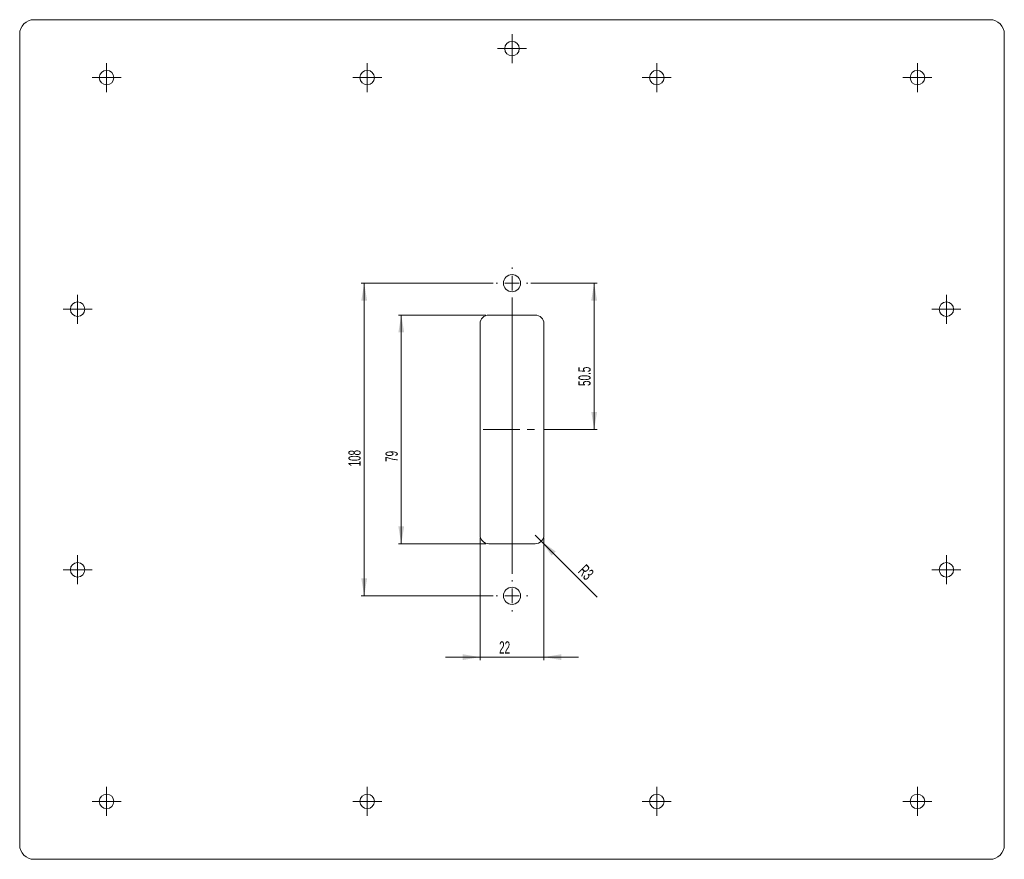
# Model space of a CAD drawing. Header units: millimetres. Extents: x 127 to 467, y 106 to 396.
import ezdxf

# ---------------------------------------------------------------- set-up
doc = ezdxf.new("R2010")
doc.units = ezdxf.units.MM
doc.linetypes.add('CENTERX2', pattern=[20.32, 12.7, -2.54, 2.54, -2.54])
doc.styles.add('SLDTEXTSTYLE0', font='TXT', dxfattribs={"width": 0.605})
doc.dimstyles.new('SLDDIMSTYLE0', dxfattribs={"dimtxt": 4.10931, "dimasz": 6, "dimexe": 0, "dimexo": 0.0625, "dimgap": 1.027327, "dimtad": 1, "dimrnd": 1e-09, "dimzin": 12, "dimdsep": 46, "dimtxsty": 'SLDTEXTSTYLE0', "dimsah": 1, "dimcen": 0.09, "dimadec": 0, "dimazin": 3, "dimtfac": 1, "dimtofl": 0, "dimtmove": 0, "dimatfit": 3, "dimfxl": 1, "dimfrac": 2, "dimtolj": 1, "dimtzin": 12, "dimarcsym": 0})
doc.dimstyles.new('SLDDIMSTYLE1', dxfattribs={"dimtxt": 4.10931, "dimasz": 6, "dimexe": 0, "dimexo": 0.0625, "dimgap": 1.027327, "dimtad": 1, "dimdec": 1, "dimrnd": 1e-09, "dimzin": 12, "dimdsep": 46, "dimtxsty": 'SLDTEXTSTYLE0', "dimsah": 1, "dimcen": 0.09, "dimadec": 0, "dimazin": 3, "dimtfac": 1, "dimtofl": 0, "dimtmove": 0, "dimatfit": 3, "dimfxl": 1, "dimfrac": 2, "dimtolj": 1, "dimtzin": 12, "dimarcsym": 0})
doc.dimstyles.new('SLDDIMSTYLE2', dxfattribs={"dimtxt": 4.10931, "dimasz": 6, "dimexe": 0, "dimexo": 0.0625, "dimgap": 1.027327, "dimtad": 1, "dimrnd": 1e-09, "dimzin": 12, "dimdsep": 46, "dimtxsty": 'SLDTEXTSTYLE0', "dimsah": 1, "dimcen": 0.09, "dimadec": 0, "dimazin": 3, "dimtfac": 1, "dimtmove": 0, "dimatfit": 0, "dimfxl": 1, "dimfrac": 2, "dimtolj": 1, "dimtzin": 12, "dimarcsym": 0})
doc.dimstyles.new('SLDDIMSTYLE3', dxfattribs={"dimtxt": 4.10931, "dimasz": 6, "dimexe": 0, "dimexo": 0.0625, "dimgap": 1.027327, "dimtad": 1, "dimrnd": 1e-09, "dimzin": 12, "dimdsep": 46, "dimtxsty": 'SLDTEXTSTYLE0', "dimsah": 1, "dimcen": 0, "dimadec": 0, "dimazin": 3, "dimtfac": 1, "dimtofl": 0, "dimtmove": 0, "dimatfit": 3, "dimfxl": 1, "dimfrac": 2, "dimtolj": 1, "dimtzin": 12, "dimarcsym": 0})

# ---------------------------------------------------------------- blocks, each defined once
blk = doc.blocks.new('_D')
at = {"color": 7, "linetype": 'Continuous', "lineweight": 0}
for p, q in [((288, 293.83), (257.76, 293.83)), ((258.76, 293.83), (258.76, 214.83)), ((288, 214.83), (257.76, 214.83))]:
    blk.add_line(p, q, dxfattribs=at)
for points in [[(258.76, 293.83), (257.76, 287.83), (259.76, 287.83)], [(258.76, 214.83), (259.76, 220.83), (257.76, 220.83)]]:
    blk.add_solid(points, dxfattribs=at)
at = {"color": 7, "linetype": 'Continuous', "lineweight": 0, "insert": (253.31, 243.07, 9.6), "char_height": 4.233, "attachment_point": 1, "rotation": 90, "style": 'SLDTEXTSTYLE0'}
blk.add_mtext('79', dxfattribs=at)
blk = doc.blocks.new('_D_1')
at = {"color": 7, "linetype": 'Continuous', "lineweight": 0}
for p, q in [((290.55, 304.83), (244.96, 304.83)), ((245.96, 304.83), (245.96, 196.83)), ((290.55, 196.83), (244.96, 196.83))]:
    blk.add_line(p, q, dxfattribs=at)
for points in [[(245.96, 304.83), (244.96, 298.83), (246.96, 298.83)], [(245.96, 196.83), (246.96, 202.83), (244.96, 202.83)]]:
    blk.add_solid(points, dxfattribs=at)
at = {"color": 7, "linetype": 'Continuous', "lineweight": 0, "insert": (240.51, 241.5, 9.6), "char_height": 4.233, "attachment_point": 1, "rotation": 90, "style": 'SLDTEXTSTYLE0'}
blk.add_mtext('108', dxfattribs=at)
blk = doc.blocks.new('_D_2')
at = {"color": 7, "linetype": 'Continuous', "lineweight": 0}
for p, q in [((303.45, 304.83), (326.37, 304.83)), ((325.37, 304.83), (325.37, 254.33)), ((308, 254.33), (326.37, 254.33))]:
    blk.add_line(p, q, dxfattribs=at)
for points in [[(325.37, 304.83), (324.37, 298.83), (326.37, 298.83)], [(325.37, 254.33), (326.37, 260.33), (324.37, 260.33)]]:
    blk.add_solid(points, dxfattribs=at)
at = {"color": 7, "linetype": 'Continuous', "lineweight": 0, "insert": (319.92, 269.32, 9.6), "char_height": 4.233, "attachment_point": 1, "rotation": 90, "style": 'SLDTEXTSTYLE0'}
blk.add_mtext('50.5', dxfattribs=at)
blk = doc.blocks.new('_D_3')
at = {"color": 7, "linetype": 'Continuous', "lineweight": 0}
for p, q in [((286, 216.83), (286, 174.67)), ((308, 216.83), (308, 174.67)), ((286, 175.67), (274, 175.67)), ((286, 175.67), (308, 175.67)), ((308, 175.67), (320, 175.67))]:
    blk.add_line(p, q, dxfattribs=at)
for points in [[(286, 175.67), (280, 176.67), (280, 174.67)], [(308, 175.67), (314, 174.67), (314, 176.67)]]:
    blk.add_solid(points, dxfattribs=at)
at = {"color": 7, "linetype": 'Continuous', "lineweight": 0, "insert": (292.55, 181.13, 9.6), "char_height": 4.233, "attachment_point": 1, "style": 'SLDTEXTSTYLE0'}
blk.add_mtext('22', dxfattribs=at)
blk = doc.blocks.new('_D_4')
at = {"color": 7, "linetype": 'Continuous', "lineweight": 0}
for q in [(305, 217.83), (326.41, 196.43)]:
    blk.add_line((307.12, 215.71), q, dxfattribs=at)
blk.add_solid([(307.12, 215.71), (310.66, 210.76), (312.07, 212.18)], dxfattribs=at)
at = {"color": 7, "linetype": 'Continuous', "lineweight": 0, "insert": (322.49, 208.03, 9.6), "char_height": 4.233, "attachment_point": 1, "rotation": 315, "style": 'SLDTEXTSTYLE0'}
blk.add_mtext('R3', dxfattribs=at)
blk = doc.blocks.new('SW_CENTERMARKSYMBOL_0')
at = {"color": 0, "linetype": 'Continuous', "lineweight": 0}
for p, q in [((0, 2.5), (0, 5)), ((-2.5, 0), (-5, 0)), ((0, 0), (-2.5, 0)), ((0, 0), (0, 2.5)), ((0, 0), (0, -2.5)), ((0, 0), (2.5, 0)), ((2.5, 0), (5, 0)), ((0, -2.5), (0, -5))]:
    blk.add_line(p, q, dxfattribs=at)
blk = doc.blocks.new('SW_CENTERMARKSYMBOL_1')
at = {"color": 0, "linetype": 'Continuous', "lineweight": 0}
for p, q in [((0, 2.5), (0, 5)), ((-2.5, 0), (-5, 0)), ((0, 0), (-2.5, 0)), ((0, 0), (0, 2.5)), ((0, 0), (0, -2.5)), ((0, 0), (2.5, 0)), ((2.5, 0), (5, 0)), ((0, -2.5), (0, -5))]:
    blk.add_line(p, q, dxfattribs=at)
blk = doc.blocks.new('SW_CENTERMARKSYMBOL_2')
at = {"color": 0, "linetype": 'Continuous', "lineweight": 0}
for p, q in [((0, 2.5), (0, 5)), ((-2.5, 0), (-5, 0)), ((0, 0), (-2.5, 0)), ((0, 0), (0, 2.5)), ((0, 0), (0, -2.5)), ((0, 0), (2.5, 0)), ((2.5, 0), (5, 0)), ((0, -2.5), (0, -5))]:
    blk.add_line(p, q, dxfattribs=at)
blk = doc.blocks.new('SW_CENTERMARKSYMBOL_3')
at = {"color": 0, "linetype": 'Continuous', "lineweight": 0}
for p, q in [((0, 2.5), (0, 5)), ((-2.5, 0), (-5, 0)), ((0, 0), (-2.5, 0)), ((0, 0), (0, 2.5)), ((0, 0), (0, -2.5)), ((0, 0), (2.5, 0)), ((2.5, 0), (5, 0)), ((0, -2.5), (0, -5))]:
    blk.add_line(p, q, dxfattribs=at)
blk = doc.blocks.new('SW_CENTERMARKSYMBOL_4')
at = {"color": 0, "linetype": 'Continuous', "lineweight": 0}
for p, q in [((0, 2.5), (0, 5)), ((-2.5, 0), (-5, 0)), ((0, 0), (-2.5, 0)), ((0, 0), (0, 2.5)), ((0, 0), (0, -2.5)), ((0, 0), (2.5, 0)), ((2.5, 0), (5, 0)), ((0, -2.5), (0, -5))]:
    blk.add_line(p, q, dxfattribs=at)
blk = doc.blocks.new('SW_CENTERMARKSYMBOL_5')
at = {"color": 0, "linetype": 'Continuous', "lineweight": 0}
for p, q in [((0, 2.5), (0, 5)), ((-2.5, 0), (-5, 0)), ((0, 0), (-2.5, 0)), ((0, 0), (0, 2.5)), ((0, 0), (0, -2.5)), ((0, 0), (2.5, 0)), ((2.5, 0), (5, 0)), ((0, -2.5), (0, -5))]:
    blk.add_line(p, q, dxfattribs=at)
blk = doc.blocks.new('SW_CENTERMARKSYMBOL_6')
at = {"color": 0, "linetype": 'Continuous', "lineweight": 0}
for p, q in [((0, 2.5), (0, 5)), ((-2.5, 0), (-5, 0)), ((0, 0), (-2.5, 0)), ((0, 0), (0, 2.5)), ((0, 0), (0, -2.5)), ((0, 0), (2.5, 0)), ((2.5, 0), (5, 0)), ((0, -2.5), (0, -5))]:
    blk.add_line(p, q, dxfattribs=at)
blk = doc.blocks.new('SW_CENTERMARKSYMBOL_7')
at = {"color": 0, "linetype": 'Continuous', "lineweight": 0}
for p, q in [((0, 2.5), (0, 5)), ((-2.5, 0), (-5, 0)), ((0, 0), (-2.5, 0)), ((0, 0), (0, 2.5)), ((0, 0), (0, -2.5)), ((0, 0), (2.5, 0)), ((2.5, 0), (5, 0)), ((0, -2.5), (0, -5))]:
    blk.add_line(p, q, dxfattribs=at)
blk = doc.blocks.new('SW_CENTERMARKSYMBOL_8')
at = {"color": 0, "linetype": 'Continuous', "lineweight": 0}
for p, q in [((0, 2.5), (0, 5)), ((-2.5, 0), (-5, 0)), ((0, 0), (-2.5, 0)), ((0, 0), (0, 2.5)), ((0, 0), (0, -2.5)), ((0, 0), (2.5, 0)), ((2.5, 0), (5, 0)), ((0, -2.5), (0, -5))]:
    blk.add_line(p, q, dxfattribs=at)
blk = doc.blocks.new('SW_CENTERMARKSYMBOL_9')
at = {"color": 0, "linetype": 'Continuous', "lineweight": 0}
for p, q in [((0, 2.5), (0, 5)), ((-2.5, 0), (-5, 0)), ((0, 0), (-2.5, 0)), ((0, 0), (0, 2.5)), ((0, 0), (0, -2.5)), ((0, 0), (2.5, 0)), ((2.5, 0), (5, 0)), ((0, -2.5), (0, -5))]:
    blk.add_line(p, q, dxfattribs=at)
blk = doc.blocks.new('SW_CENTERMARKSYMBOL_10')
at = {"color": 0, "linetype": 'Continuous', "lineweight": 0}
for p, q in [((0, 2.5), (0, 5)), ((-2.5, 0), (-5, 0)), ((0, 0), (-2.5, 0)), ((0, 0), (0, 2.5)), ((0, 0), (0, -2.5)), ((0, 0), (2.5, 0)), ((2.5, 0), (5, 0)), ((0, -2.5), (0, -5))]:
    blk.add_line(p, q, dxfattribs=at)
blk = doc.blocks.new('SW_CENTERMARKSYMBOL_11')
at = {"color": 0, "linetype": 'Continuous', "lineweight": 0}
for p, q in [((0, 2.5), (0, 5)), ((-2.5, 0), (-5, 0)), ((0, 0), (-2.5, 0)), ((0, 0), (0, 2.5)), ((0, 0), (0, -2.5)), ((0, 0), (2.5, 0)), ((2.5, 0), (5, 0)), ((0, -2.5), (0, -5))]:
    blk.add_line(p, q, dxfattribs=at)
blk = doc.blocks.new('SW_CENTERMARKSYMBOL_12')
at = {"color": 0, "linetype": 'Continuous', "lineweight": 0}
for p, q in [((0, 2.5), (0, 5)), ((-2.5, 0), (-5, 0)), ((0, 0), (-2.5, 0)), ((0, 0), (0, 2.5)), ((0, 0), (0, -2.5)), ((0, 0), (2.5, 0)), ((2.5, 0), (5, 0)), ((0, -2.5), (0, -5))]:
    blk.add_line(p, q, dxfattribs=at)
blk = doc.blocks.new('SW_CENTERMARKSYMBOL_13')
at = {"color": 0, "linetype": 'Continuous', "lineweight": 0}
for p, q in [((0, 5), (0, 5.45)), ((-5, 0), (-5.45, 0)), ((0, 0), (-2.5, 0)), ((0, 0), (0, 2.5)), ((0, 0), (0, -2.5)), ((0, 0), (2.5, 0)), ((5, 0), (5.45, 0)), ((0, -5), (0, -100.36))]:
    blk.add_line(p, q, dxfattribs=at)
blk = doc.blocks.new('SW_CENTERMARKSYMBOL_14')
at = {"color": 0, "linetype": 'Continuous', "lineweight": 0}
for p, q in [((0, 5), (0, 5.45)), ((-5, 0), (-5.45, 0)), ((0, 0), (-2.5, 0)), ((0, 0), (0, 2.5)), ((0, 0), (0, -2.5)), ((0, 0), (2.5, 0)), ((5, 0), (5.45, 0)), ((0, -5), (0, -5.45))]:
    blk.add_line(p, q, dxfattribs=at)

msp = doc.modelspace()

# ---------------------------------------------------------------- linework, layer by layer
at = {"color": 7, "linetype": 'Continuous', "lineweight": 15}
for p, q in [((462, 395.833), (132, 395.833)), ((127, 390.833), (127, 110.833)), ((467, 110.833), (467, 390.833)), ((305, 293.833), (289, 293.833)), ((286, 290.833), (286, 217.833)), ((308, 217.833), (308, 290.833)), ((289, 214.833), (305, 214.833)), ((132, 105.833), (462, 105.833))]:
    msp.add_line(p, q, dxfattribs=at)
at = {"color": 7, "linetype": 'CENTERX2', "lineweight": 0}
msp.add_line((287, 254.333), (307, 254.333), dxfattribs=at)
at = {"color": 7, "linetype": 'Continuous', "lineweight": 15}
for centre, radius in [((297, 385.833), 2.5), ((157, 375.833), 2.5), ((247, 375.833), 2.5), ((347, 375.833), 2.5), ((437, 375.833), 2.5), ((297, 304.833), 2.95), ((147, 295.833), 2.5), ((447, 295.833), 2.5), ((147, 205.833), 2.5), ((447, 205.833), 2.5), ((297, 196.833), 2.95), ((157, 125.833), 2.5), ((247, 125.833), 2.5), ((347, 125.833), 2.5), ((437, 125.833), 2.5)]:
    msp.add_circle(centre, radius, dxfattribs=at)
for centre, radius, start, end in [((132, 390.833), 5, 90, 180), ((462, 390.833), 5, 0, 90), ((289, 290.833), 3, 90, 180), ((305, 290.833), 3, 0, 90), ((289, 217.833), 3, 180, 270), ((305, 217.833), 3, 270, 0), ((132, 110.833), 5, 180, 270), ((462, 110.833), 5, 270, 0)]:
    msp.add_arc(centre, radius, start, end, dxfattribs=at)

# ---------------------------------------------------------------- block references
at = {"color": 7, "linetype": 'Continuous', "lineweight": 0}
for name, p in [('SW_CENTERMARKSYMBOL_12', (297, 385.833)), ('SW_CENTERMARKSYMBOL_0', (157, 375.833)), ('SW_CENTERMARKSYMBOL_1', (247, 375.833)), ('SW_CENTERMARKSYMBOL_2', (347, 375.833)), ('SW_CENTERMARKSYMBOL_3', (437, 375.833)), ('SW_CENTERMARKSYMBOL_13', (297, 304.833)), ('SW_CENTERMARKSYMBOL_11', (147, 295.833)), ('SW_CENTERMARKSYMBOL_4', (447, 295.833)), ('SW_CENTERMARKSYMBOL_10', (147, 205.833)), ('SW_CENTERMARKSYMBOL_5', (447, 205.833)), ('SW_CENTERMARKSYMBOL_14', (297, 196.833)), ('SW_CENTERMARKSYMBOL_9', (157, 125.833)), ('SW_CENTERMARKSYMBOL_8', (247, 125.833)), ('SW_CENTERMARKSYMBOL_7', (347, 125.833)), ('SW_CENTERMARKSYMBOL_6', (437, 125.833))]:
    msp.add_blockref(name, p, dxfattribs=at)

# ---------------------------------------------------------------- dimensions: what is measured, and where the dimension line sits
for base, p1, p2, dimstyle, picture, middle in [((245.963, 196.833), (291.55, 304.833), (291.55, 196.833), 'SLDDIMSTYLE0', '_D_1', (245.963, 248.083)), ((325.373, 254.333), (302.45, 304.833), (307, 254.333), 'SLDDIMSTYLE1', '_D_2', (325.373, 276.686)), ((258.765, 214.833), (289, 293.833), (289, 214.833), 'SLDDIMSTYLE0', '_D', (258.765, 248.083))]:
    dim = msp.add_linear_dim(base=base, p1=p1, p2=p2, angle=90, dimstyle=dimstyle, dxfattribs=at)
    dim.commit()
    dim.dimension.update_dxf_attribs({"geometry": picture, "text_midpoint": middle, "dimtype": 160})
dim = msp.add_linear_dim(base=(308, 175.674), p1=(286, 217.833), p2=(308, 217.833), dimstyle='SLDDIMSTYLE2', dxfattribs=at)
dim.commit()
dim.dimension.update_dxf_attribs({"geometry": '_D_3', "text_midpoint": (297.569, 175.674), "dimtype": 160})
dim = msp.add_radius_dim(center=(305, 217.833), mpoint=(307.121, 215.712), dimstyle='SLDDIMSTYLE3', dxfattribs=at)
dim.commit()
dim.dimension.update_dxf_attribs({"geometry": '_D_4', "text_midpoint": (322.664, 200.169), "dimtype": 164})

doc.saveas('drawing.dxf')
